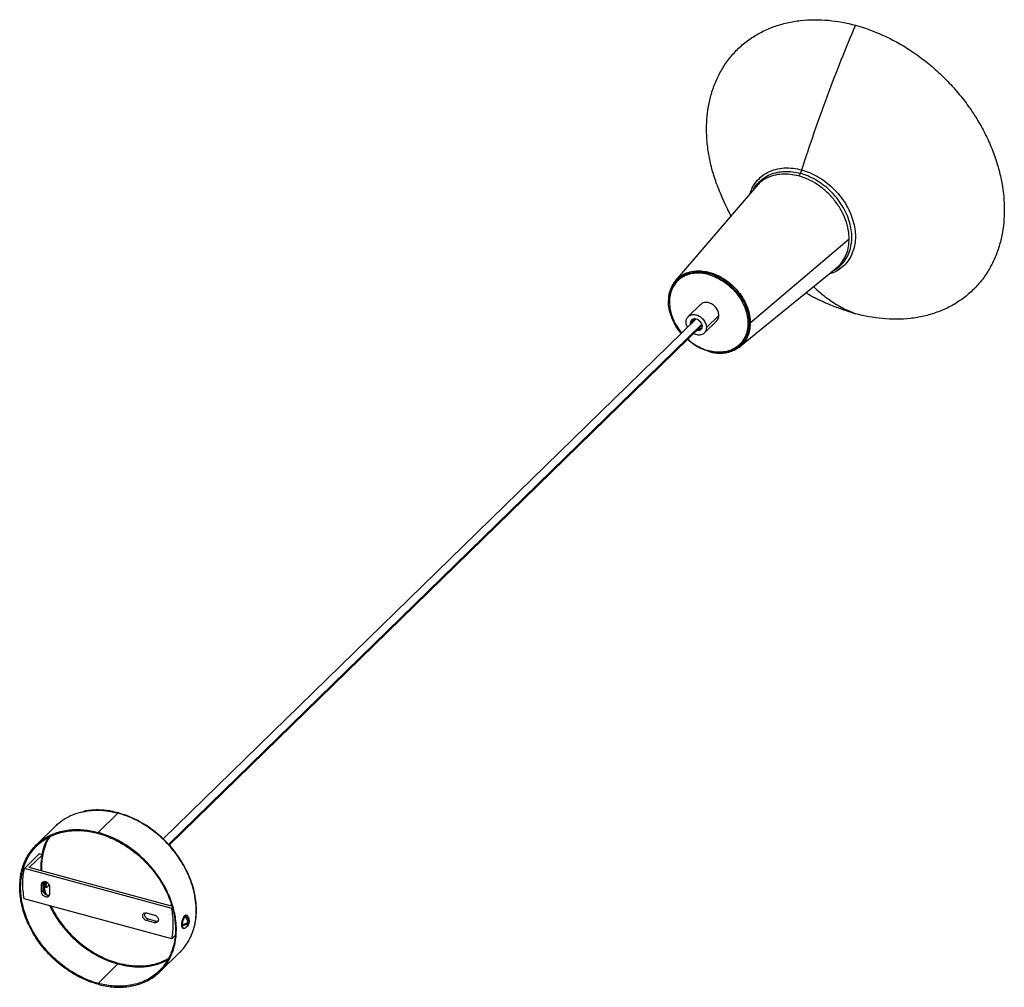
# Paper-space layout '_Trimétrica' of a CAD drawing. Header units: millimetres. Extents: x -646 to -90, y 2769 to 3316.
import ezdxf

# ---------------------------------------------------------------- set-up
doc = ezdxf.new("R2010")
doc.units = ezdxf.units.MM

psp = doc.layouts.new('_Trimétrica')

# ---------------------------------------------------------------- linework, layer by layer
at = {"color": 7, "linetype": 'Continuous', "lineweight": 25}
for p, q in [((-230.37, 3221.5), (-275.99, 3168.19)), ((-233.82, 3144.28), (-178, 3191.79)), ((-239.68, 3130.98), (-185.27, 3175.29)), ((-275.91, 3168.28), (-277.11, 3166.6)), ((-261.85, 3154.74), (-268.9, 3147.87)), ((-264.57, 3146.51), (-565.25, 2853.03)), ((-267.62, 3144.17), (-265.18, 3146.56)), ((-251.56, 3148.54), (-258.56, 3141.71)), ((-261.21, 3143.53), (-562.15, 2849.81)), ((-561.78, 2849.43), (-261.29, 3142.71)), ((-267.52, 3143.62), (-267.62, 3144.17)), ((-259.76, 3138.62), (-252.76, 3145.46)), ((-239.75, 3131.09), (-241.77, 3129.62)), ((-601.96, 2856.57), (-590.76, 2867.5)), ((-625.68, 2860.43), (-636.88, 2849.49)), ((-643.52, 2836.3), (-635.12, 2844.5)), ((-640.78, 2836.72), (-633.32, 2844)), ((-633.32, 2844), (-635.12, 2844.5)), ((-560.39, 2813.7), (-643.52, 2836.3)), ((-561.26, 2815.1), (-640.78, 2836.72)), ((-634.26, 2835.69), (-634.21, 2834.93)), ((-632.86, 2828.14), (-633.8, 2827.22)), ((-633.8, 2822.94), (-633.8, 2827.22)), ((-633.8, 2822.94), (-632.86, 2823.85)), ((-632.99, 2828.31), (-632.86, 2827.71)), ((-632.54, 2826.85), (-632.9, 2826.77)), ((-632.86, 2823.85), (-632.86, 2828.14)), ((-632.86, 2826.31), (-632.85, 2826.25)), ((-632.48, 2826.66), (-632.54, 2826.85)), ((-632.49, 2826.4), (-632.54, 2826.85)), ((-632.49, 2826.41), (-632.42, 2826.13)), ((-632.11, 2826.73), (-632.48, 2826.66)), ((-632.05, 2826.54), (-632.11, 2826.73)), ((-632.06, 2826.29), (-632.11, 2826.73)), ((-632.06, 2826.29), (-631.99, 2826.02)), ((-631.68, 2826.62), (-632.05, 2826.54)), ((-631.62, 2826.43), (-631.68, 2826.62)), ((-631.63, 2826.17), (-631.68, 2826.62)), ((-631.63, 2826.17), (-631.56, 2825.9)), ((-631.25, 2826.5), (-631.62, 2826.43)), ((-630.78, 2825.61), (-630.55, 2825.82)), ((-629.37, 2826.02), (-629.37, 2821.74)), ((-560.31, 2796.54), (-643.61, 2819.18)), ((-560.58, 2815.77), (-561.26, 2815.1)), ((-560.05, 2814.04), (-560.39, 2813.7)), ((-574.54, 2811.12), (-570.12, 2809.92)), ((-574.54, 2806.83), (-573.61, 2807.74)), ((-570.12, 2805.63), (-574.54, 2806.83)), ((-573.61, 2807.74), (-569.18, 2806.54)), ((-570.12, 2805.63), (-569.18, 2806.54)), ((-551.69, 2809.7), (-552.14, 2809.82)), ((-552, 2807.89), (-552, 2809.03)), ((-554.87, 2804.49), (-554.43, 2804.37)), ((-554.1, 2802.58), (-553.66, 2802.46)), ((-553.79, 2804.01), (-552.6, 2805.17)), ((-551.19, 2804.95), (-552.28, 2805.25)), ((-552, 2805.17), (-552, 2805.37)), ((-550.73, 2805.41), (-551.53, 2805.63)), ((-550.73, 2806.27), (-551.39, 2806.45)), ((-551.37, 2806.38), (-551.32, 2806.43)), ((-558.54, 2798.26), (-560.31, 2796.54)), ((-567.03, 2777.93), (-555.76, 2788.93)), ((-590.76, 2782.3), (-601.96, 2771.37))]:
    psp.add_line(p, q, dxfattribs=at)
for points, knots in [([(-258.48, 3253.8), (-258.48, 3258.59), (-258.04, 3263.45), (-256.6, 3270.62), (-255.99, 3272.99), (-254.49, 3277.65), (-253.61, 3279.94), (-251.56, 3284.4), (-250.4, 3286.56), (-247.8, 3290.73), (-246.36, 3292.73), (-243.22, 3296.54), (-241.52, 3298.34), (-237.87, 3301.7), (-235.93, 3303.26), (-231.82, 3306.12), (-229.67, 3307.42), (-225.17, 3309.73), (-222.84, 3310.75), (-218.04, 3312.49), (-215.57, 3313.21), (-210.54, 3314.36), (-207.97, 3314.79), (-202.8, 3315.37), (-200.19, 3315.52), (-194.97, 3315.55), (-192.35, 3315.43), (-184.55, 3314.71), (-179.41, 3313.74), (-174.46, 3312.4)], [0, 0, 0, 0, 0.125, 0.125, 0.1875, 0.1875, 0.25, 0.25, 0.3125, 0.3125, 0.375, 0.375, 0.4375, 0.4375, 0.5, 0.5, 0.5625, 0.5625, 0.625, 0.625, 0.6875, 0.6875, 0.75, 0.75, 0.8125, 0.8125, 0.875, 0.875, 1, 1, 1, 1]), ([(-174.46, 3312.4), (-180.03, 3299.4), (-185.37, 3286.02), (-195.53, 3258.7), (-200.33, 3244.77), (-204.82, 3230.71)], [0, 0, 0, 0, 0.5, 0.5, 1, 1, 1, 1]), ([(-174.46, 3312.4), (-169.51, 3311.05), (-164.37, 3309.23), (-156.57, 3305.71), (-153.95, 3304.4), (-148.73, 3301.53), (-146.12, 3299.97), (-140.95, 3296.58), (-138.38, 3294.75), (-133.35, 3290.86), (-130.88, 3288.8), (-126.08, 3284.45), (-123.75, 3282.17), (-119.25, 3277.41), (-117.1, 3274.94), (-113, 3269.85), (-111.05, 3267.23), (-107.4, 3261.89), (-105.7, 3259.16), (-102.56, 3253.65), (-101.12, 3250.87), (-98.52, 3245.29), (-97.36, 3242.49), (-95.31, 3236.92), (-94.43, 3234.15), (-92.93, 3228.68), (-92.32, 3225.98), (-90.88, 3218.02), (-90.44, 3212.92), (-90.44, 3208.12)], [0, 0, 0, 0, 0.125, 0.125, 0.1875, 0.1875, 0.25, 0.25, 0.3125, 0.3125, 0.375, 0.375, 0.4375, 0.4375, 0.5, 0.5, 0.5625, 0.5625, 0.625, 0.625, 0.6875, 0.6875, 0.75, 0.75, 0.8125, 0.8125, 0.875, 0.875, 1, 1, 1, 1]), ([(-252.65, 3222.43), (-253.57, 3225.12), (-255.4, 3230.51), (-257.17, 3238.53), (-258.29, 3246.33), (-258.42, 3251.34), (-258.48, 3253.8)], [0, 0, 0, 0, 0.255549, 0.511315, 0.759702, 1, 1, 1, 1]), ([(-233.83, 3217.47), (-233.71, 3217.91), (-233.17, 3219.96), (-231.29, 3223.11), (-228.16, 3226.71), (-224.17, 3229.42), (-219.63, 3231.18), (-214.75, 3231.94), (-209.77, 3231.84), (-206.44, 3231.08), (-204.82, 3230.71)], [0, 0, 0, 0, 0.038976, 0.178649, 0.321794, 0.466076, 0.606527, 0.743514, 0.875153, 1, 1, 1, 1]), ([(-231.98, 3219.62), (-231.91, 3219.78), (-231.27, 3221.21), (-229.38, 3223.47), (-226.33, 3226.22), (-222.65, 3228.22), (-218.58, 3229.48), (-214.28, 3229.95), (-209.94, 3229.75), (-207.04, 3229.09), (-205.63, 3228.76)], [0, 0, 0, 0, 0.0178, 0.161606, 0.307372, 0.453139, 0.596945, 0.736984, 0.871727, 1, 1, 1, 1]), ([(-204.82, 3230.71), (-204.93, 3230.37), (-205.06, 3230.02), (-205.33, 3229.36), (-205.48, 3229.05), (-205.63, 3228.76)], [0, 0, 0, 0, 0.5, 0.5, 1, 1, 1, 1]), ([(-204.82, 3230.71), (-203.35, 3230.25), (-200.34, 3229.31), (-195.82, 3227.06), (-191.35, 3224.13), (-187.1, 3220.52), (-183.28, 3216.35), (-180.05, 3211.76), (-177.51, 3206.97), (-175.74, 3202.15), (-174.72, 3197.49), (-174.39, 3193.06), (-174.72, 3188.8), (-175.74, 3184.69), (-177.51, 3180.84), (-180.04, 3177.41), (-183.3, 3174.62), (-186.45, 3172.76), (-188.64, 3172.16), (-189.37, 3171.95)], [0, 0, 0, 0, 0.055839, 0.114495, 0.175456, 0.238056, 0.301511, 0.364965, 0.427566, 0.488527, 0.547183, 0.603022, 0.658861, 0.717516, 0.778477, 0.841078, 0.904533, 0.967987, 1, 1, 1, 1]), ([(-206.63, 3227.31), (-208.18, 3227.66), (-211.39, 3228.38), (-216.17, 3228.45), (-220.85, 3227.69), (-225.14, 3225.92), (-228.36, 3223.8), (-229.79, 3222.01), (-230.28, 3221.41)], [0, 0, 0, 0, 0.167008, 0.343228, 0.526643, 0.714616, 0.904083, 1, 1, 1, 1]), ([(-205.63, 3228.76), (-205.79, 3228.47), (-205.95, 3228.2), (-206.28, 3227.71), (-206.45, 3227.49), (-206.63, 3227.31)], [0, 0, 0, 0, 0.5, 0.5, 1, 1, 1, 1]), ([(-178, 3191.79), (-178, 3193.42), (-178.15, 3195.16), (-178.81, 3198.77), (-179.32, 3200.65), (-180.71, 3204.44), (-181.6, 3206.36), (-183.74, 3210.11), (-184.99, 3211.95), (-187.78, 3215.41), (-189.33, 3217.05), (-192.6, 3220.01), (-194.33, 3221.34), (-197.85, 3223.65), (-199.65, 3224.63), (-203.19, 3226.23), (-204.94, 3226.85), (-206.63, 3227.31)], [0, 0, 0, 0, 0.125, 0.125, 0.25, 0.25, 0.375, 0.375, 0.5, 0.5, 0.625, 0.625, 0.75, 0.75, 0.875, 0.875, 1, 1, 1, 1]), ([(-186.93, 3173.94), (-186.28, 3174.27), (-184.39, 3175.24), (-181.85, 3177.6), (-179.4, 3180.86), (-177.7, 3184.56), (-176.72, 3188.5), (-176.41, 3192.59), (-176.72, 3196.85), (-177.7, 3201.32), (-179.4, 3205.95), (-181.84, 3210.56), (-184.95, 3214.96), (-188.62, 3218.97), (-192.69, 3222.44), (-196.99, 3225.25), (-201.33, 3227.41), (-204.22, 3228.32), (-205.63, 3228.76)], [0, 0, 0, 0, 0.034809, 0.102519, 0.169318, 0.234367, 0.296956, 0.356539, 0.416123, 0.478712, 0.543761, 0.61056, 0.67827, 0.745979, 0.812778, 0.877827, 0.940416, 1, 1, 1, 1]), ([(-252.66, 3222.43), (-252.08, 3220.89), (-251.03, 3218.1), (-249.34, 3214.1), (-247.72, 3210.54), (-246.3, 3207.65), (-245.38, 3205.86), (-244.87, 3204.92), (-244.75, 3204.7)], [0, 0, 0, 0, 0.278773, 0.505206, 0.686141, 0.83514, 0.962313, 1, 1, 1, 1]), ([(-90.44, 3208.12), (-90.44, 3203.33), (-90.88, 3198.47), (-92.32, 3191.3), (-92.93, 3188.93), (-94.43, 3184.27), (-95.31, 3181.98), (-97.36, 3177.52), (-98.52, 3175.36), (-101.12, 3171.19), (-102.56, 3169.19), (-105.7, 3165.38), (-107.4, 3163.58), (-111.05, 3160.22), (-113, 3158.66), (-117.1, 3155.8), (-119.25, 3154.5), (-123.75, 3152.19), (-126.08, 3151.17), (-130.88, 3149.43), (-133.35, 3148.71), (-138.38, 3147.56), (-140.95, 3147.13), (-146.12, 3146.55), (-148.73, 3146.4), (-153.95, 3146.37), (-156.57, 3146.49), (-164.37, 3147.21), (-169.51, 3148.18), (-174.46, 3149.52)], [0, 0, 0, 0, 0.125, 0.125, 0.1875, 0.1875, 0.25, 0.25, 0.3125, 0.3125, 0.375, 0.375, 0.4375, 0.4375, 0.5, 0.5, 0.5625, 0.5625, 0.625, 0.625, 0.6875, 0.6875, 0.75, 0.75, 0.8125, 0.8125, 0.875, 0.875, 1, 1, 1, 1]), ([(-185.33, 3175.37), (-185.04, 3175.56), (-183.53, 3176.6), (-181.5, 3179.23), (-179.43, 3183.08), (-178.22, 3187.32), (-178.08, 3190.32), (-178, 3191.79)], [0, 0, 0, 0, 0.05823, 0.305966, 0.547593, 0.779786, 1, 1, 1, 1]), ([(-275.91, 3168.12), (-275.46, 3168.67), (-274.23, 3170.16), (-271.56, 3171.86), (-268.12, 3173.22), (-264.41, 3173.79), (-260.63, 3173.72), (-258.1, 3173.14), (-256.87, 3172.86)], [0, 0, 0, 0, 0.1095529, 0.2989846, 0.4833868, 0.6632428, 0.8360787, 1, 1, 1, 1]), ([(-279.92, 3156.67), (-279.85, 3157.91), (-279.7, 3160.55), (-278.45, 3164.24), (-276.35, 3167.62), (-273.39, 3170.34), (-269.75, 3172.23), (-265.67, 3173.15), (-261.43, 3173.23), (-258.57, 3172.6), (-257.18, 3172.29)], [0, 0, 0, 0, 0.109602, 0.234063, 0.3637, 0.496087, 0.628474, 0.75811, 0.882572, 1, 1, 1, 1]), ([(-257.31, 3171.58), (-258.61, 3171.93), (-259.97, 3172.19), (-262.71, 3172.44), (-264.1, 3172.44), (-266.83, 3172.13), (-268.16, 3171.83), (-270.7, 3170.91), (-271.89, 3170.3), (-274.06, 3168.79), (-275.03, 3167.9), (-276.68, 3165.89), (-277.37, 3164.78), (-278.45, 3162.43), (-278.84, 3161.19), (-279.35, 3158.67), (-279.47, 3157.39), (-279.47, 3156.12)], [0, 0, 0, 0, 0.125, 0.125, 0.25, 0.25, 0.375, 0.375, 0.5, 0.5, 0.625, 0.625, 0.75, 0.75, 0.875, 0.875, 1, 1, 1, 1]), ([(-277.17, 3166.51), (-277.09, 3166.67), (-276.78, 3167.3), (-276.28, 3167.77), (-275.91, 3168.12)], [0, 0, 0, 0, 0.260911, 1, 1, 1, 1]), ([(-257.31, 3171.58), (-257.31, 3171.68), (-257.29, 3171.8), (-257.25, 3172.05), (-257.22, 3172.18), (-257.18, 3172.29)], [0, 0, 0, 0, 0.5, 0.5, 1, 1, 1, 1]), ([(-257.31, 3171.58), (-256, 3171.22), (-254.64, 3170.74), (-251.9, 3169.51), (-250.51, 3168.75), (-247.78, 3166.96), (-246.45, 3165.93), (-243.91, 3163.63), (-242.72, 3162.37), (-240.55, 3159.69), (-239.59, 3158.27), (-237.93, 3155.36), (-237.24, 3153.88), (-236.16, 3150.94), (-235.77, 3149.49), (-235.26, 3146.69), (-235.14, 3145.34), (-235.14, 3144.08)], [0, 0, 0, 0, 0.125, 0.125, 0.25, 0.25, 0.375, 0.375, 0.5, 0.5, 0.625, 0.625, 0.75, 0.75, 0.875, 0.875, 1, 1, 1, 1]), ([(-257.18, 3172.29), (-257.14, 3172.41), (-257.09, 3172.52), (-256.98, 3172.72), (-256.92, 3172.8), (-256.87, 3172.86)], [0, 0, 0, 0, 0.5, 0.5, 1, 1, 1, 1]), ([(-257.18, 3172.29), (-255.84, 3171.93), (-254.44, 3171.43), (-251.63, 3170.16), (-250.2, 3169.38), (-247.4, 3167.55), (-246.02, 3166.49), (-243.42, 3164.13), (-242.19, 3162.83), (-239.97, 3160.07), (-238.97, 3158.61), (-237.27, 3155.63), (-236.56, 3154.1), (-235.45, 3151.09), (-235.05, 3149.59), (-234.53, 3146.72), (-234.41, 3145.34), (-234.41, 3142.74), (-234.53, 3141.42), (-235.05, 3138.83), (-235.45, 3137.56), (-236.56, 3135.14), (-237.27, 3134), (-238.97, 3131.94), (-239.97, 3131.02), (-242.19, 3129.47), (-243.42, 3128.84), (-246.02, 3127.9), (-247.4, 3127.59), (-250.2, 3127.27), (-251.63, 3127.27), (-254.44, 3127.53), (-255.84, 3127.79), (-257.18, 3128.16)], [0, 0, 0, 0, 0.0625, 0.0625, 0.125, 0.125, 0.1875, 0.1875, 0.25, 0.25, 0.3125, 0.3125, 0.375, 0.375, 0.4375, 0.4375, 0.5, 0.5, 0.5625, 0.5625, 0.625, 0.625, 0.6875, 0.6875, 0.75, 0.75, 0.8125, 0.8125, 0.875, 0.875, 0.9375, 0.9375, 1, 1, 1, 1]), ([(-256.87, 3172.86), (-255.51, 3172.49), (-254.1, 3171.99), (-251.25, 3170.71), (-249.8, 3169.92), (-246.97, 3168.06), (-245.58, 3166.99), (-242.94, 3164.61), (-241.7, 3163.29), (-239.45, 3160.5), (-238.44, 3159.02), (-236.72, 3156), (-236, 3154.46), (-234.88, 3151.41), (-234.47, 3149.9), (-233.94, 3146.99), (-233.82, 3145.59), (-233.82, 3144.28)], [0, 0, 0, 0, 0.125, 0.125, 0.25, 0.25, 0.375, 0.375, 0.5, 0.5, 0.625, 0.625, 0.75, 0.75, 0.875, 0.875, 1, 1, 1, 1]), ([(-277.11, 3166.6), (-277.29, 3166.35), (-277.96, 3165.46), (-278.67, 3163.83), (-279.29, 3162.03), (-279.66, 3160.44), (-279.92, 3158.79), (-279.97, 3157.56), (-279.99, 3156.87)], [0, 0, 0, 0, 0.094346, 0.337909, 0.524642, 0.658933, 0.808454, 1, 1, 1, 1]), ([(-198.08, 3164.86), (-196.81, 3163.66), (-193.76, 3160.77), (-188.3, 3156.69), (-181.74, 3152.61), (-176.89, 3150.55), (-174.46, 3149.52)], [0, 0, 0, 0, 0.173881, 0.420168, 0.710317, 1, 1, 1, 1]), ([(-272.79, 3138.48), (-272.95, 3138.65), (-274.34, 3140.1), (-276.31, 3143.28), (-278.49, 3147.78), (-279.63, 3152.21), (-280.07, 3155.2), (-279.93, 3156.59), (-279.92, 3156.67)], [0, 0, 0, 0, 0.033484, 0.283522, 0.528364, 0.763434, 0.985219, 1, 1, 1, 1]), ([(-202.42, 3161.33), (-201.84, 3161), (-200.43, 3160.2), (-198.54, 3159.2), (-196.75, 3158.28), (-195.23, 3157.52), (-193.44, 3156.67), (-191.15, 3155.61), (-188.24, 3154.33), (-186.08, 3153.47), (-184.88, 3152.99)], [0, 0, 0, 0, 0.1040887, 0.2546464, 0.325589, 0.3952678, 0.4898396, 0.6214076, 0.791206, 1, 1, 1, 1]), ([(-279.47, 3156.12), (-279.38, 3154.63), (-279.19, 3151.53), (-277.61, 3146.65), (-275.4, 3142.23), (-273.34, 3139.77), (-272.5, 3138.77)], [0, 0, 0, 0, 0.254138, 0.524758, 0.806538, 1, 1, 1, 1]), ([(-251.56, 3148.54), (-251.64, 3149.26), (-251.8, 3150.76), (-253.14, 3153.02), (-255.07, 3154.79), (-257.31, 3155.81), (-259.5, 3155.97), (-261.12, 3155.54), (-261.64, 3154.84), (-261.77, 3154.67)], [0, 0, 0, 0, 0.151908, 0.316332, 0.480755, 0.632663, 0.784571, 0.948995, 1, 1, 1, 1]), ([(-174.46, 3149.52), (-176.98, 3150.24), (-180.49, 3151.23), (-183.94, 3152.68), (-184.91, 3153.08)], [0, 0, 0, 0, 0.720901, 1, 1, 1, 1]), ([(-270.05, 3144.83), (-270.05, 3145.16), (-270.02, 3145.49), (-269.89, 3146.15), (-269.79, 3146.47), (-269.51, 3147.08), (-269.33, 3147.36), (-268.9, 3147.88), (-268.65, 3148.12), (-268.09, 3148.51), (-267.78, 3148.67), (-267.12, 3148.91), (-266.78, 3148.98), (-266.07, 3149.06), (-265.71, 3149.06), (-265, 3149), (-264.64, 3148.93), (-263.97, 3148.75), (-263.62, 3148.62), (-262.9, 3148.3), (-262.54, 3148.11), (-261.84, 3147.64), (-261.49, 3147.37), (-260.83, 3146.78), (-260.52, 3146.45), (-259.96, 3145.75), (-259.71, 3145.39), (-259.28, 3144.63), (-259.1, 3144.25), (-258.82, 3143.49), (-258.72, 3143.11), (-258.59, 3142.38), (-258.56, 3142.03), (-258.56, 3141.71)], [0, 0, 0, 0, 0.0625, 0.0625, 0.125, 0.125, 0.1875, 0.1875, 0.25, 0.25, 0.3125, 0.3125, 0.375, 0.375, 0.4375, 0.4375, 0.5, 0.5, 0.5625, 0.5625, 0.625, 0.625, 0.6875, 0.6875, 0.75, 0.75, 0.8125, 0.8125, 0.875, 0.875, 0.9375, 0.9375, 1, 1, 1, 1]), ([(-260.99, 3142.37), (-260.99, 3142.75), (-261.06, 3143.17), (-261.38, 3144.05), (-261.64, 3144.5), (-262.28, 3145.31), (-262.68, 3145.66), (-263.49, 3146.19), (-263.91, 3146.38), (-264.7, 3146.59), (-265.12, 3146.63), (-265.93, 3146.54), (-266.33, 3146.4), (-266.97, 3145.95), (-267.23, 3145.64), (-267.55, 3144.94), (-267.62, 3144.55), (-267.62, 3144.17)], [0, 0, 0, 0, 0.125, 0.125, 0.25, 0.25, 0.375, 0.375, 0.5, 0.5, 0.625, 0.625, 0.75, 0.75, 0.875, 0.875, 1, 1, 1, 1]), ([(-252.84, 3145.53), (-252.51, 3145.86), (-251.72, 3146.63), (-251.62, 3147.84), (-251.56, 3148.54)], [0, 0, 0, 0, 0.427468, 1, 1, 1, 1]), ([(-269.24, 3141.95), (-269.39, 3142.19), (-269.96, 3143.11), (-270.02, 3144.1), (-270.05, 3144.83)], [0, 0, 0, 0, 0.258932, 1, 1, 1, 1]), ([(-258.56, 3141.71), (-258.64, 3141.03), (-258.8, 3139.62), (-260.14, 3138.08), (-262.07, 3137.39), (-264.09, 3137.49), (-265.28, 3138.11), (-265.76, 3138.36)], [0, 0, 0, 0, 0.206174, 0.429335, 0.652495, 0.858669, 1, 1, 1, 1]), ([(-260.99, 3142.37), (-261.04, 3141.97), (-261.13, 3141.16), (-261.9, 3140.29), (-262.94, 3139.86), (-263.72, 3139.98), (-264.04, 3140.03)], [0, 0, 0, 0, 0.25318, 0.527221, 0.801261, 1, 1, 1, 1]), ([(-261.2, 3141.34), (-261.26, 3141.3), (-261.54, 3141.11), (-262.1, 3140.89), (-262.75, 3140.75), (-263.11, 3140.8), (-263.23, 3140.82)], [0, 0, 0, 0, 0.0904662, 0.4747381, 0.8139401, 1, 1, 1, 1]), ([(-235.14, 3144.08), (-235.14, 3142.81), (-235.26, 3141.53), (-235.77, 3139.01), (-236.16, 3137.77), (-237.24, 3135.42), (-237.93, 3134.31), (-239.59, 3132.3), (-240.55, 3131.41), (-242.72, 3129.9), (-243.91, 3129.29), (-246.45, 3128.37), (-247.78, 3128.07), (-250.51, 3127.76), (-251.9, 3127.76), (-254.64, 3128.01), (-256, 3128.27), (-257.31, 3128.62)], [0, 0, 0, 0, 0.125, 0.125, 0.25, 0.25, 0.375, 0.375, 0.5, 0.5, 0.625, 0.625, 0.75, 0.75, 0.875, 0.875, 1, 1, 1, 1]), ([(-233.82, 3144.28), (-233.92, 3142.68), (-234.13, 3139.45), (-235.89, 3135.28), (-237.81, 3132.42), (-239.39, 3131.34), (-239.75, 3131.09)], [0, 0, 0, 0, 0.299314, 0.604408, 0.907903, 1, 1, 1, 1]), ([(-257.18, 3128.16), (-258.56, 3128.61), (-261.42, 3129.54), (-265.58, 3131.82), (-268.08, 3133.88), (-269.31, 3134.89)], [0, 0, 0, 0, 0.325135, 0.669745, 1, 1, 1, 1]), ([(-269.04, 3135.16), (-268.71, 3134.84), (-267.32, 3133.51), (-264.54, 3131.69), (-260.93, 3129.76), (-258.49, 3129), (-257.31, 3128.62)], [0, 0, 0, 0, 0.097459, 0.411677, 0.713628, 1, 1, 1, 1]), ([(-257.1, 3128.11), (-256.23, 3127.9), (-254.68, 3127.53), (-252.66, 3127.3), (-250.9, 3127.23), (-249.12, 3127.29), (-247.42, 3127.51), (-246.03, 3127.82), (-245.02, 3128.11), (-244, 3128.47), (-242.91, 3128.92), (-242.16, 3129.34), (-241.8, 3129.55)], [0, 0, 0, 0, 0.157238, 0.281142, 0.367937, 0.483249, 0.617032, 0.697535, 0.763264, 0.824859, 0.914231, 1, 1, 1, 1]), ([(-241.8, 3129.55), (-241.65, 3129.63), (-240.86, 3130.05), (-240.16, 3130.6), (-239.6, 3131.05)], [0, 0, 0, 0, 0.183911, 1, 1, 1, 1]), ([(-257.31, 3128.62), (-257.31, 3128.52), (-257.29, 3128.42), (-257.25, 3128.26), (-257.22, 3128.2), (-257.18, 3128.16)], [0, 0, 0, 0, 0.5, 0.5, 1, 1, 1, 1]), ([(-257.01, 3128.13), (-257.03, 3128.12), (-257.09, 3128.08), (-257.14, 3128.13), (-257.18, 3128.16)], [0, 0, 0, 0, 0.228968, 1, 1, 1, 1]), ([(-625.65, 2860.39), (-624.48, 2861.46), (-622.02, 2863.69), (-617.51, 2866.16), (-613.5, 2867.76), (-610.94, 2868.19), (-610.21, 2868.32)], [0, 0, 0, 0, 0.275445, 0.579127, 0.879955, 1, 1, 1, 1]), ([(-610.21, 2868.32), (-609.16, 2868.54), (-606.39, 2869.14), (-601.63, 2869.23), (-596.17, 2868.79), (-592.54, 2867.93), (-590.76, 2867.5)], [0, 0, 0, 0, 0.174229, 0.459907, 0.735682, 1, 1, 1, 1]), ([(-590.49, 2867.61), (-591.9, 2867.95), (-594.45, 2868.58), (-597.73, 2869.03), (-600.13, 2869.21), (-601.76, 2869.27), (-603.09, 2869.27), (-604.36, 2869.23), (-605.79, 2869.14), (-607.36, 2868.97), (-608.81, 2868.77), (-609.71, 2868.57), (-610.05, 2868.49)], [0, 0, 0, 0, 0.208201, 0.378241, 0.490594, 0.570272, 0.628338, 0.693736, 0.767899, 0.850986, 0.94315, 1, 1, 1, 1]), ([(-590.76, 2867.5), (-590.69, 2867.56), (-590.63, 2867.6), (-590.51, 2867.62), (-590.46, 2867.61), (-590.43, 2867.57)], [0, 0, 0, 0, 0.5, 0.5, 1, 1, 1, 1]), ([(-547.91, 2802.42), (-547.9, 2802.45), (-547.31, 2804.05), (-546.8, 2807.47), (-546.41, 2812.59), (-546.76, 2817.93), (-547.77, 2823.51), (-549.39, 2828.81), (-551.42, 2833.69), (-553.69, 2838.07), (-556.37, 2842.36), (-559.43, 2846.49), (-562.83, 2850.38), (-566.5, 2853.98), (-570.39, 2857.23), (-574.86, 2860.42), (-579.87, 2863.34), (-585.34, 2865.85), (-588.98, 2866.96), (-590.76, 2867.5)], [0, 0, 0, 0, 0.001652, 0.070801, 0.137078, 0.203355, 0.272505, 0.344138, 0.399213, 0.455157, 0.511697, 0.568539, 0.625381, 0.681921, 0.737866, 0.792941, 0.864574, 0.933723, 1, 1, 1, 1]), ([(-547.83, 2802.61), (-547.61, 2803.38), (-547.13, 2805.1), (-546.71, 2807.79), (-546.46, 2810.53), (-546.4, 2813.16), (-546.52, 2816.42), (-547.03, 2820.63), (-548.2, 2825.74), (-549.99, 2830.94), (-552, 2835.34), (-553.97, 2838.91), (-555.86, 2841.94), (-558.19, 2845.24), (-561.27, 2849.02), (-565.29, 2853.2), (-569.83, 2857.11), (-574.69, 2860.56), (-579.62, 2863.42), (-584.96, 2865.9), (-588.66, 2867.04), (-590.54, 2867.61)], [0, 0, 0, 0, 0.032448, 0.073143, 0.1088, 0.140723, 0.174847, 0.232715, 0.298421, 0.363847, 0.425702, 0.464649, 0.501819, 0.545378, 0.599308, 0.663321, 0.736768, 0.797412, 0.862077, 0.929928, 1, 1, 1, 1]), ([(-601.96, 2770.85), (-604.56, 2771.56), (-607.27, 2772.52), (-612.74, 2774.99), (-615.51, 2776.5), (-620.96, 2780.07), (-623.63, 2782.13), (-628.68, 2786.7), (-631.07, 2789.22), (-635.38, 2794.58), (-637.32, 2797.42), (-640.62, 2803.22), (-642, 2806.18), (-644.15, 2812.04), (-644.93, 2814.94), (-645.95, 2820.52), (-646.18, 2823.2), (-646.18, 2828.25), (-645.95, 2830.81), (-644.93, 2835.84), (-644.15, 2838.32), (-642, 2843.01), (-640.62, 2845.22), (-637.32, 2849.22), (-635.38, 2851.01), (-631.07, 2854.02), (-628.68, 2855.24), (-623.63, 2857.07), (-620.96, 2857.68), (-615.51, 2858.29), (-612.74, 2858.29), (-607.27, 2857.79), (-604.56, 2857.28), (-601.96, 2856.57)], [0, 0, 0, 0, 0.0625, 0.0625, 0.125, 0.125, 0.1875, 0.1875, 0.25, 0.25, 0.3125, 0.3125, 0.375, 0.375, 0.4375, 0.4375, 0.5, 0.5, 0.5625, 0.5625, 0.625, 0.625, 0.6875, 0.6875, 0.75, 0.75, 0.8125, 0.8125, 0.875, 0.875, 0.9375, 0.9375, 1, 1, 1, 1]), ([(-601.96, 2771.37), (-604.53, 2772.07), (-607.2, 2773.01), (-612.61, 2775.45), (-615.35, 2776.95), (-620.73, 2780.47), (-623.37, 2782.5), (-628.36, 2787.03), (-630.72, 2789.52), (-634.98, 2794.81), (-636.89, 2797.61), (-640.16, 2803.34), (-641.51, 2806.27), (-643.64, 2812.06), (-644.42, 2814.92), (-645.42, 2820.44), (-645.65, 2823.09), (-645.65, 2828.08), (-645.42, 2830.61), (-644.42, 2835.58), (-643.64, 2838.02), (-641.51, 2842.65), (-640.16, 2844.84), (-636.89, 2848.8), (-634.98, 2850.56), (-630.72, 2853.54), (-628.36, 2854.75), (-623.37, 2856.55), (-620.73, 2857.15), (-615.35, 2857.75), (-612.61, 2857.76), (-607.2, 2857.26), (-604.53, 2856.75), (-601.96, 2856.05)], [0, 0, 0, 0, 0.0625, 0.0625, 0.125, 0.125, 0.1875, 0.1875, 0.25, 0.25, 0.3125, 0.3125, 0.375, 0.375, 0.4375, 0.4375, 0.5, 0.5, 0.5625, 0.5625, 0.625, 0.625, 0.6875, 0.6875, 0.75, 0.75, 0.8125, 0.8125, 0.875, 0.875, 0.9375, 0.9375, 1, 1, 1, 1]), ([(-601.96, 2770.85), (-599.35, 2770.14), (-596.65, 2769.63), (-591.17, 2769.13), (-588.4, 2769.13), (-582.96, 2769.74), (-580.29, 2770.35), (-575.23, 2772.18), (-572.85, 2773.4), (-568.53, 2776.41), (-566.6, 2778.2), (-563.29, 2782.2), (-561.92, 2784.41), (-559.76, 2789.1), (-558.98, 2791.58), (-557.97, 2796.61), (-557.74, 2799.17), (-557.74, 2804.22), (-557.97, 2806.9), (-558.98, 2812.48), (-559.76, 2815.38), (-561.92, 2821.24), (-563.29, 2824.2), (-566.6, 2830), (-568.53, 2832.84), (-572.85, 2838.2), (-575.23, 2840.72), (-580.29, 2845.3), (-582.96, 2847.35), (-588.4, 2850.92), (-591.17, 2852.43), (-596.65, 2854.9), (-599.35, 2855.86), (-601.96, 2856.57)], [0, 0, 0, 0, 0.0625, 0.0625, 0.125, 0.125, 0.1875, 0.1875, 0.25, 0.25, 0.3125, 0.3125, 0.375, 0.375, 0.4375, 0.4375, 0.5, 0.5, 0.5625, 0.5625, 0.625, 0.625, 0.6875, 0.6875, 0.75, 0.75, 0.8125, 0.8125, 0.875, 0.875, 0.9375, 0.9375, 1, 1, 1, 1]), ([(-629.74, 2853.83), (-630.23, 2853.01), (-631.57, 2850.78), (-632.98, 2846.67), (-633.96, 2841.72), (-634.34, 2837.78), (-634.13, 2835.47), (-634.08, 2834.9)], [0, 0, 0, 0, 0.15328, 0.418062, 0.673663, 0.918647, 1, 1, 1, 1]), ([(-629.23, 2854.12), (-629.8, 2853.18), (-631.22, 2850.83), (-632.69, 2846.6), (-633.66, 2841.68), (-634.03, 2837.73), (-633.83, 2835.41), (-633.77, 2834.81)], [0, 0, 0, 0, 0.173274, 0.430655, 0.679112, 0.917248, 1, 1, 1, 1]), ([(-630.02, 2853.67), (-630.49, 2852.88), (-631.81, 2850.68), (-633, 2847.43), (-633.46, 2844.89), (-633.61, 2844.09)], [0, 0, 0, 0, 0.274446, 0.768711, 1, 1, 1, 1]), ([(-601.96, 2856.05), (-599.38, 2855.35), (-596.71, 2854.41), (-591.3, 2851.97), (-588.56, 2850.47), (-583.19, 2846.95), (-580.55, 2844.92), (-575.55, 2840.39), (-573.2, 2837.9), (-568.93, 2832.61), (-567.02, 2829.81), (-563.76, 2824.08), (-562.4, 2821.15), (-560.27, 2815.36), (-559.5, 2812.5), (-558.5, 2806.98), (-558.27, 2804.33), (-558.27, 2799.34), (-558.5, 2796.81), (-559.5, 2791.84), (-560.27, 2789.4), (-562.4, 2784.77), (-563.76, 2782.58), (-567.02, 2778.62), (-568.93, 2776.86), (-573.2, 2773.88), (-575.55, 2772.67), (-580.55, 2770.87), (-583.19, 2770.27), (-588.56, 2769.67), (-591.3, 2769.66), (-596.71, 2770.16), (-599.38, 2770.67), (-601.96, 2771.37)], [0, 0, 0, 0, 0.0625, 0.0625, 0.125, 0.125, 0.1875, 0.1875, 0.25, 0.25, 0.3125, 0.3125, 0.375, 0.375, 0.4375, 0.4375, 0.5, 0.5, 0.5625, 0.5625, 0.625, 0.625, 0.6875, 0.6875, 0.75, 0.75, 0.8125, 0.8125, 0.875, 0.875, 0.9375, 0.9375, 1, 1, 1, 1]), ([(-633.8, 2827.22), (-633.8, 2827.42), (-633.77, 2827.62), (-633.64, 2827.99), (-633.55, 2828.17), (-633.3, 2828.46), (-633.15, 2828.58), (-632.81, 2828.75), (-632.62, 2828.81), (-632.24, 2828.86), (-632.03, 2828.85), (-631.6, 2828.78), (-631.37, 2828.71), (-630.93, 2828.51), (-630.72, 2828.37), (-630.34, 2828.07), (-630.17, 2827.89), (-630.02, 2827.71)], [0, 0, 0, 0, 0.125, 0.125, 0.25, 0.25, 0.375, 0.375, 0.5, 0.5, 0.625, 0.625, 0.75, 0.75, 0.875, 0.875, 1, 1, 1, 1]), ([(-632.23, 2829.06), (-632.32, 2828.95), (-632.46, 2828.78), (-632.63, 2828.45), (-632.75, 2828.15), (-632.83, 2827.92), (-632.86, 2827.78), (-632.86, 2827.75)], [0, 0, 0, 0, 0.3554149, 0.5508146, 0.750361, 0.9499074, 1, 1, 1, 1]), ([(-632.35, 2828.83), (-632.4, 2828.73), (-632.51, 2828.53), (-632.65, 2828.18), (-632.76, 2827.81), (-632.84, 2827.48), (-632.86, 2827.3), (-632.86, 2827.23)], [0, 0, 0, 0, 0.213416, 0.434802, 0.656188, 0.872973, 1, 1, 1, 1]), ([(-632.86, 2828.14), (-632.86, 2828.35), (-632.86, 2828.56), (-632.77, 2828.73), (-632.76, 2828.73)], [0, 0, 0, 0, 0.9753849, 1, 1, 1, 1]), ([(-631.8, 2828.94), (-631.89, 2828.83), (-632.03, 2828.67), (-632.2, 2828.33), (-632.32, 2828.04), (-632.42, 2827.72), (-632.51, 2827.31), (-632.53, 2827.03), (-632.54, 2826.85)], [0, 0, 0, 0, 0.235641, 0.365192, 0.497491, 0.629791, 0.759342, 1, 1, 1, 1]), ([(-631.84, 2828.82), (-631.87, 2828.79), (-631.95, 2828.68), (-632.08, 2828.41), (-632.22, 2828.07), (-632.34, 2827.69), (-632.45, 2827.21), (-632.46, 2826.87), (-632.48, 2826.66)], [0, 0, 0, 0, 0.066953, 0.225095, 0.386592, 0.548089, 0.70623, 1, 1, 1, 1]), ([(-631.37, 2828.83), (-631.46, 2828.72), (-631.6, 2828.55), (-631.78, 2828.21), (-631.9, 2827.92), (-631.99, 2827.61), (-632.08, 2827.2), (-632.1, 2826.92), (-632.11, 2826.73)], [0, 0, 0, 0, 0.235641, 0.365192, 0.497491, 0.629791, 0.759342, 1, 1, 1, 1]), ([(-632.62, 2826.02), (-632.67, 2825.98), (-632.76, 2825.91), (-632.83, 2825.92), (-632.86, 2825.92)], [0, 0, 0, 0, 0.60669, 1, 1, 1, 1]), ([(-632.86, 2825.13), (-632.77, 2824.6), (-632.56, 2823.5), (-632.12, 2822.4), (-631.88, 2821.83)], [0, 0, 0, 0, 0.476277, 1, 1, 1, 1]), ([(-632.21, 2822.16), (-632.41, 2822.41), (-632.58, 2822.69), (-632.81, 2823.28), (-632.86, 2823.58), (-632.86, 2823.85)], [0, 0, 0, 0, 0.5, 0.5, 1, 1, 1, 1]), ([(-632.19, 2825.9), (-632.24, 2825.86), (-632.36, 2825.78), (-632.51, 2825.79), (-632.65, 2825.86), (-632.76, 2826.02), (-632.83, 2826.14), (-632.84, 2826.25), (-632.84, 2826.25)], [0, 0, 0, 0, 0.174977, 0.376287, 0.581869, 0.787451, 0.988761, 1, 1, 1, 1]), ([(-632.8, 2826.03), (-632.66, 2825.25), (-632.39, 2823.74), (-631.78, 2822.24), (-631.49, 2821.52)], [0, 0, 0, 0, 0.519536, 1, 1, 1, 1]), ([(-631.76, 2825.79), (-631.82, 2825.75), (-631.93, 2825.67), (-632.08, 2825.68), (-632.22, 2825.75), (-632.34, 2825.9), (-632.45, 2826.17), (-632.46, 2826.46), (-632.48, 2826.66)], [0, 0, 0, 0, 0.128402, 0.276129, 0.42699, 0.577851, 0.725578, 1, 1, 1, 1]), ([(-632.44, 2825.8), (-632.32, 2825.12), (-632.04, 2823.6), (-631.42, 2822.09), (-631.08, 2821.26)], [0, 0, 0, 0, 0.45304, 1, 1, 1, 1]), ([(-631.42, 2828.69), (-631.44, 2828.66), (-631.53, 2828.56), (-631.65, 2828.3), (-631.79, 2827.95), (-631.91, 2827.58), (-632.02, 2827.09), (-632.04, 2826.76), (-632.05, 2826.54)], [0, 0, 0, 0, 0.06109, 0.220225, 0.382737, 0.545249, 0.704384, 1, 1, 1, 1]), ([(-631.34, 2825.67), (-631.39, 2825.63), (-631.5, 2825.55), (-631.65, 2825.56), (-631.79, 2825.63), (-631.91, 2825.78), (-632.02, 2826.05), (-632.04, 2826.35), (-632.05, 2826.54)], [0, 0, 0, 0, 0.1284023, 0.2761286, 0.42699, 0.5778513, 0.7255776, 1, 1, 1, 1]), ([(-630.94, 2828.71), (-631.03, 2828.6), (-631.18, 2828.43), (-631.35, 2828.1), (-631.47, 2827.8), (-631.56, 2827.49), (-631.66, 2827.08), (-631.67, 2826.8), (-631.68, 2826.62)], [0, 0, 0, 0, 0.235641, 0.365192, 0.497491, 0.629791, 0.759342, 1, 1, 1, 1]), ([(-631.03, 2828.53), (-631.04, 2828.52), (-631.11, 2828.43), (-631.22, 2828.18), (-631.37, 2827.84), (-631.48, 2827.46), (-631.59, 2826.97), (-631.61, 2826.64), (-631.62, 2826.43)], [0, 0, 0, 0, 0.030346, 0.194692, 0.362525, 0.530359, 0.694705, 1, 1, 1, 1]), ([(-630.78, 2825.63), (-630.88, 2825.56), (-631.03, 2825.44), (-631.22, 2825.44), (-631.37, 2825.51), (-631.48, 2825.66), (-631.59, 2825.93), (-631.61, 2826.23), (-631.62, 2826.43)], [0, 0, 0, 0, 0.210385, 0.344216, 0.480887, 0.617559, 0.75139, 1, 1, 1, 1]), ([(-631.25, 2826.5), (-631.24, 2826.68), (-631.23, 2826.96), (-631.13, 2827.37), (-631.04, 2827.69), (-630.92, 2827.98), (-630.81, 2828.21), (-630.73, 2828.3), (-630.71, 2828.33)], [0, 0, 0, 0, 0.290813, 0.449172, 0.60727, 0.765629, 0.923727, 1, 1, 1, 1]), ([(-629.82, 2827.36), (-629.84, 2827.27), (-629.88, 2827.07), (-629.98, 2826.77), (-630.09, 2826.48), (-630.27, 2826.14), (-630.51, 2825.82), (-630.75, 2825.68), (-630.92, 2825.67), (-631.04, 2825.73), (-631.13, 2825.86), (-631.23, 2826.09), (-631.24, 2826.34), (-631.25, 2826.5)], [0, 0, 0, 0, 0.064026, 0.138765, 0.213627, 0.288366, 0.425843, 0.563321, 0.638183, 0.712922, 0.787783, 0.862522, 1, 1, 1, 1]), ([(-630.02, 2827.71), (-629.82, 2827.47), (-629.65, 2827.18), (-629.43, 2826.59), (-629.37, 2826.3), (-629.37, 2826.02)], [0, 0, 0, 0, 0.5, 0.5, 1, 1, 1, 1]), ([(-633.15, 2821.25), (-633.35, 2821.49), (-633.52, 2821.78), (-633.74, 2822.37), (-633.8, 2822.66), (-633.8, 2822.94)], [0, 0, 0, 0, 0.5, 0.5, 1, 1, 1, 1]), ([(-629.37, 2821.74), (-629.37, 2821.54), (-629.4, 2821.34), (-629.53, 2820.97), (-629.62, 2820.79), (-629.87, 2820.5), (-630.02, 2820.38), (-630.36, 2820.21), (-630.55, 2820.15), (-630.93, 2820.1), (-631.14, 2820.11), (-631.57, 2820.18), (-631.8, 2820.25), (-632.24, 2820.45), (-632.45, 2820.59), (-632.83, 2820.89), (-633, 2821.07), (-633.15, 2821.25)], [0, 0, 0, 0, 0.125, 0.125, 0.25, 0.25, 0.375, 0.375, 0.5, 0.5, 0.625, 0.625, 0.75, 0.75, 0.875, 0.875, 1, 1, 1, 1]), ([(-629.47, 2821.14), (-629.58, 2821.1), (-629.87, 2821), (-630.43, 2821.03), (-631.09, 2821.23), (-631.72, 2821.62), (-632.05, 2821.98), (-632.21, 2822.16)], [0, 0, 0, 0, 0.130125, 0.342809, 0.565063, 0.787316, 1, 1, 1, 1]), ([(-629.26, 2815.28), (-628.32, 2813.4), (-626.22, 2809.16), (-622.03, 2803.37), (-617.21, 2797.96), (-612.22, 2793.45), (-606.93, 2789.57), (-601.51, 2786.41), (-596.1, 2783.93), (-592.51, 2782.84), (-590.76, 2782.3)], [0, 0, 0, 0, 0.121508, 0.274206, 0.401588, 0.527772, 0.651628, 0.772149, 0.888491, 1, 1, 1, 1]), ([(-628.9, 2815.18), (-628.01, 2813.39), (-625.95, 2809.25), (-621.83, 2803.55), (-617.02, 2798.16), (-612.04, 2793.65), (-606.76, 2789.78), (-601.35, 2786.63), (-595.96, 2784.16), (-592.38, 2783.06), (-590.62, 2782.53)], [0, 0, 0, 0, 0.116738, 0.270266, 0.398339, 0.525208, 0.649737, 0.770912, 0.887886, 1, 1, 1, 1]), ([(-628.52, 2815.07), (-627.67, 2813.37), (-625.65, 2809.32), (-621.59, 2803.72), (-616.81, 2798.36), (-611.86, 2793.88), (-606.62, 2790.04), (-601.24, 2786.91), (-595.87, 2784.44), (-592.31, 2783.36), (-590.57, 2782.82)], [0, 0, 0, 0, 0.112551, 0.266806, 0.395486, 0.522957, 0.648076, 0.769826, 0.887354, 1, 1, 1, 1]), ([(-574.54, 2806.83), (-574.74, 2806.89), (-574.96, 2806.98), (-575.38, 2807.21), (-575.58, 2807.36), (-575.95, 2807.7), (-576.12, 2807.89), (-576.4, 2808.3), (-576.5, 2808.51), (-576.66, 2808.92), (-576.72, 2809.13), (-576.76, 2809.57), (-576.75, 2809.78), (-576.66, 2810.18), (-576.59, 2810.37), (-576.38, 2810.69), (-576.25, 2810.82), (-576.1, 2810.92)], [0, 0, 0, 0, 0.125, 0.125, 0.25, 0.25, 0.375, 0.375, 0.5, 0.5, 0.625, 0.625, 0.75, 0.75, 0.875, 0.875, 1, 1, 1, 1]), ([(-576.1, 2810.92), (-575.9, 2811.06), (-575.66, 2811.15), (-575.11, 2811.22), (-574.82, 2811.2), (-574.54, 2811.12)], [0, 0, 0, 0, 0.5, 0.5, 1, 1, 1, 1]), ([(-575.71, 2811.05), (-575.73, 2811), (-575.84, 2810.77), (-575.83, 2810.27), (-575.68, 2809.62), (-575.34, 2808.98), (-574.85, 2808.42), (-574.25, 2807.97), (-573.82, 2807.82), (-573.61, 2807.74)], [0, 0, 0, 0, 0.046804, 0.209166, 0.364536, 0.519906, 0.682268, 0.84463, 1, 1, 1, 1]), ([(-570.12, 2809.92), (-569.91, 2809.86), (-569.7, 2809.78), (-569.28, 2809.54), (-569.08, 2809.39), (-568.7, 2809.05), (-568.54, 2808.86), (-568.26, 2808.45), (-568.15, 2808.24), (-568, 2807.84), (-567.94, 2807.62), (-567.9, 2807.18), (-567.91, 2806.97), (-567.99, 2806.57), (-568.07, 2806.38), (-568.28, 2806.07), (-568.41, 2805.94), (-568.55, 2805.83)], [0, 0, 0, 0, 0.125, 0.125, 0.25, 0.25, 0.375, 0.375, 0.5, 0.5, 0.625, 0.625, 0.75, 0.75, 0.875, 0.875, 1, 1, 1, 1]), ([(-569.18, 2806.54), (-568.85, 2806.48), (-568.43, 2806.39), (-568.1, 2806.55), (-568.03, 2806.58)], [0, 0, 0, 0, 0.786577, 1, 1, 1, 1]), ([(-552.14, 2809.81), (-552.15, 2809.81), (-552.25, 2809.87), (-552.57, 2809.82), (-553.12, 2809.5), (-553.68, 2808.75), (-554.09, 2807.96), (-554.37, 2807.27), (-554.59, 2806.53), (-554.81, 2805.57), (-554.85, 2804.92), (-554.87, 2804.49)], [0, 0, 0, 0, 0.008177, 0.10161, 0.275175, 0.448739, 0.542172, 0.637587, 0.733003, 0.826436, 1, 1, 1, 1]), ([(-551.22, 2809.28), (-551.29, 2809.38), (-551.43, 2809.59), (-551.71, 2809.72), (-552.12, 2809.72), (-552.68, 2809.37), (-553.24, 2808.63), (-553.64, 2807.84), (-553.92, 2807.15), (-554.15, 2806.41), (-554.37, 2805.45), (-554.4, 2804.8), (-554.43, 2804.37)], [0, 0, 0, 0, 0.077948, 0.158867, 0.238104, 0.385299, 0.532493, 0.61173, 0.692649, 0.773568, 0.852806, 1, 1, 1, 1]), ([(-551.19, 2805.81), (-551.24, 2806.27), (-551.38, 2806.77), (-551.82, 2807.72), (-552.12, 2808.18), (-552.47, 2808.58)], [0, 0, 0, 0, 0.5, 0.5, 1, 1, 1, 1]), ([(-552, 2809.03), (-551.66, 2808.63), (-551.36, 2808.18), (-550.92, 2807.22), (-550.78, 2806.73), (-550.73, 2806.27)], [0, 0, 0, 0, 0.5, 0.5, 1, 1, 1, 1]), ([(-550.44, 2807.35), (-550.44, 2807.35), (-550.45, 2807.8), (-550.71, 2808.49), (-551.12, 2809.05), (-551.26, 2809.25)], [0, 0, 0, 0, 0.009878, 0.651404, 1, 1, 1, 1]), ([(-550.73, 2806.27), (-550.53, 2806.57), (-550.3, 2806.93), (-550.46, 2807.29), (-550.48, 2807.35)], [0, 0, 0, 0, 0.845388, 1, 1, 1, 1]), ([(-550.58, 2806.69), (-550.5, 2806.5), (-550.31, 2806.07), (-550.58, 2805.65), (-550.73, 2805.41)], [0, 0, 0, 0, 0.438787, 1, 1, 1, 1]), ([(-568.55, 2805.83), (-568.75, 2805.7), (-569, 2805.6), (-569.54, 2805.53), (-569.84, 2805.56), (-570.12, 2805.63)], [0, 0, 0, 0, 0.5, 0.5, 1, 1, 1, 1]), ([(-555.86, 2788.89), (-555.14, 2789.62), (-553.5, 2791.26), (-551.43, 2794.22), (-549.38, 2797.94), (-548.44, 2800.81), (-547.91, 2802.42)], [0, 0, 0, 0, 0.197976, 0.445869, 0.68991, 1, 1, 1, 1]), ([(-554.87, 2804.49), (-554.84, 2804.11), (-554.79, 2803.33), (-554.48, 2802.69), (-554.18, 2802.66), (-554.08, 2802.65)], [0, 0, 0, 0, 0.386385, 0.804605, 1, 1, 1, 1]), ([(-554.43, 2804.37), (-554.4, 2803.99), (-554.35, 2803.19), (-553.94, 2802.54), (-553.54, 2802.32), (-553.3, 2802.48), (-553.28, 2802.48)], [0, 0, 0, 0, 0.310002, 0.6455458, 0.9810895, 1, 1, 1, 1]), ([(-553.79, 2804.87), (-553.27, 2804.94), (-552.77, 2805.06), (-551.88, 2805.38), (-551.49, 2805.59), (-551.19, 2805.81)], [0, 0, 0, 0, 0.5, 0.5, 1, 1, 1, 1]), ([(-551.19, 2804.95), (-551.49, 2804.73), (-551.88, 2804.52), (-552.77, 2804.2), (-553.27, 2804.08), (-553.79, 2804.01)], [0, 0, 0, 0, 0.5, 0.5, 1, 1, 1, 1]), ([(-553.29, 2802.49), (-553.21, 2802.52), (-552.82, 2802.65), (-552.33, 2802.94), (-552, 2803.28), (-551.93, 2803.36)], [0, 0, 0, 0, 0.1627774, 0.7958731, 1, 1, 1, 1]), ([(-550.73, 2805.41), (-550.78, 2804.97), (-550.92, 2804.55), (-551.36, 2803.84), (-551.66, 2803.55), (-552, 2803.34)], [0, 0, 0, 0, 0.5, 0.5, 1, 1, 1, 1]), ([(-551.97, 2803.41), (-551.81, 2803.55), (-551.37, 2803.94), (-551.26, 2804.56), (-551.19, 2804.95)], [0, 0, 0, 0, 0.37448, 1, 1, 1, 1]), ([(-550.99, 2804.55), (-550.91, 2804.67), (-550.62, 2805.11), (-550.53, 2805.62), (-550.46, 2805.98)], [0, 0, 0, 0, 0.289813, 1, 1, 1, 1]), ([(-590.76, 2782.3), (-588.64, 2781.81), (-584.3, 2780.81), (-577.78, 2780.51), (-571.36, 2781.26), (-566.16, 2782.7), (-563.46, 2784.29), (-562.53, 2784.84)], [0, 0, 0, 0, 0.206274, 0.422953, 0.648147, 0.879401, 1, 1, 1, 1]), ([(-590.62, 2782.53), (-588.51, 2782.04), (-584.18, 2781.04), (-577.68, 2780.74), (-571.27, 2781.49), (-566.07, 2782.93), (-563.36, 2784.53), (-562.42, 2785.09)], [0, 0, 0, 0, 0.205831, 0.422043, 0.646754, 0.877509, 1, 1, 1, 1]), ([(-590.57, 2782.82), (-588.47, 2782.34), (-584.16, 2781.35), (-577.7, 2781.05), (-571.33, 2781.79), (-566.04, 2783.27), (-563.25, 2784.93), (-562.21, 2785.54)], [0, 0, 0, 0, 0.203076, 0.416394, 0.638096, 0.865763, 1, 1, 1, 1]), ([(-590.76, 2782.3), (-590.73, 2782.32), (-590.71, 2782.35), (-590.66, 2782.43), (-590.64, 2782.48), (-590.62, 2782.53)], [0, 0, 0, 0, 0.5, 0.5, 1, 1, 1, 1]), ([(-590.57, 2782.82), (-590.57, 2782.78), (-590.57, 2782.73), (-590.59, 2782.63), (-590.61, 2782.58), (-590.62, 2782.53)], [0, 0, 0, 0, 0.5, 0.5, 1, 1, 1, 1])]:
    psp.add_open_spline(points, degree=3, knots=knots, dxfattribs=at)
for points in [[(-633.32, 2844), (-633.94, 2841.37), (-634.26, 2838.56), (-634.26, 2835.69)], [(-644.43, 2827.97), (-644.41, 2830.84), (-644.11, 2833.64), (-643.52, 2836.3)], [(-643.61, 2819.18), (-644.17, 2822.15), (-644.44, 2825.11), (-644.43, 2827.97)], [(-559.48, 2804.89), (-559.5, 2807.76), (-559.8, 2810.73), (-560.39, 2813.7)], [(-552.47, 2808.58), (-552.32, 2808.77), (-552.16, 2808.93), (-552, 2809.03)], [(-560.31, 2796.54), (-559.75, 2799.2), (-559.47, 2802.01), (-559.48, 2804.89)], [(-553.79, 2804.01), (-553.81, 2804.27), (-553.81, 2804.57), (-553.79, 2804.87)], [(-552.24, 2803.08), (-552.31, 2803), (-552.39, 2802.93), (-552.47, 2802.88)]]:
    psp.add_open_spline(points, degree=3, dxfattribs=at)

doc.saveas('drawing.dxf')
